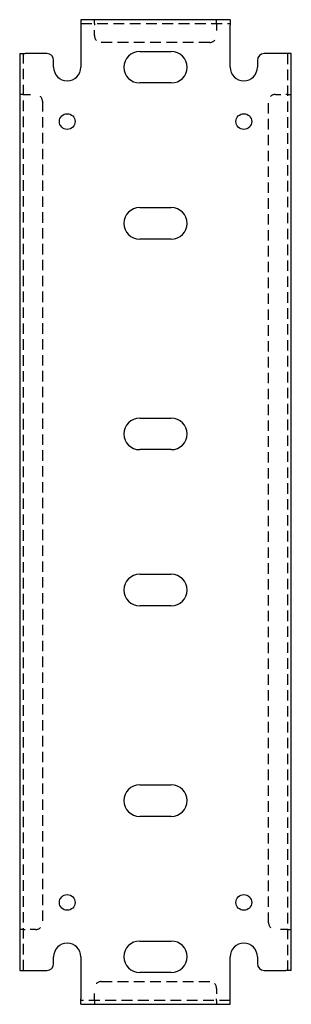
# Model space of a CAD drawing. Header units: inches. Extents: x 23.6 to 28.6, y 4.9 to 23.1.
import ezdxf

# ---------------------------------------------------------------- set-up
doc = ezdxf.new("R2010")
doc.units = ezdxf.units.IN
doc.header["$MEASUREMENT"] = 0
doc.linetypes.add('DASHED_SPACE', pattern=[0.2067, 0.1654, -0.0413])
doc.layers.add('Hidden Edges(ANSI)', color=7, linetype='DASHED_SPACE', lineweight=25)
doc.layers.add('Visible Edges(ANSI)', color=7, linetype='Continuous', lineweight=25)

msp = doc.modelspace()

# ---------------------------------------------------------------- linework, layer by layer
at = {"layer": 'Hidden Edges(ANSI)', "ltscale": 0.129419}
for p, q in [((25.01, 22.995), (25.01, 23.063)), ((25.01, 22.995), (25.01, 23.063)), ((27.26, 22.995), (27.26, 23.063)), ((27.26, 22.995), (27.26, 23.063)), ((23.703, 21.688), (23.635, 21.688)), ((23.703, 21.688), (23.635, 21.688)), ((28.567, 21.688), (28.635, 21.688)), ((28.567, 21.688), (28.635, 21.688)), ((23.703, 6.313), (23.635, 6.313)), ((23.703, 6.313), (23.635, 6.313)), ((28.567, 6.313), (28.635, 6.313)), ((28.567, 6.313), (28.635, 6.313)), ((25.01, 5.006), (25.01, 4.938)), ((25.01, 5.006), (25.01, 4.938)), ((27.26, 5.006), (27.26, 4.938)), ((27.26, 5.006), (27.26, 4.938))]:
    msp.add_line(p, q, dxfattribs=at)
at = {"layer": 'Hidden Edges(ANSI)', "ltscale": 1.209482}
for p, q in [((24.76, 22.995), (27.51, 22.995)), ((27.135, 22.645), (25.135, 22.645)), ((25.135, 5.356), (27.135, 5.356)), ((27.51, 5.006), (24.76, 5.006))]:
    msp.add_line(p, q, dxfattribs=at)
at = {"layer": 'Hidden Edges(ANSI)', "ltscale": 0.092649}
for p, q in [((25.01, 22.995), (25.01, 22.964)), ((27.26, 22.995), (27.26, 22.964)), ((23.703, 21.688), (23.734, 21.688)), ((28.567, 21.688), (28.536, 21.688)), ((23.703, 6.313), (23.734, 6.313)), ((28.567, 6.313), (28.536, 6.313)), ((25.01, 5.006), (25.01, 5.037)), ((27.26, 5.006), (27.26, 5.037))]:
    msp.add_line(p, q, dxfattribs=at)
at = {"layer": 'Hidden Edges(ANSI)', "ltscale": 0.369411}
for p, q in [((25.01, 22.77), (25.01, 22.964)), ((27.26, 22.964), (27.26, 22.77)), ((23.734, 21.688), (23.928, 21.688)), ((28.342, 21.688), (28.536, 21.688)), ((23.928, 6.313), (23.734, 6.313)), ((28.536, 6.313), (28.342, 6.313)), ((25.01, 5.037), (25.01, 5.231)), ((27.26, 5.231), (27.26, 5.037))]:
    msp.add_line(p, q, dxfattribs=at)
at = {"layer": 'Hidden Edges(ANSI)', "ltscale": 1.166287}
for p, q in [((23.703, 5.563), (23.703, 22.438)), ((28.567, 22.438), (28.567, 5.563))]:
    msp.add_line(p, q, dxfattribs=at)
at = {"layer": 'Hidden Edges(ANSI)', "ltscale": 1.161487}
for p, q in [((24.053, 21.563), (24.053, 6.438)), ((28.217, 6.438), (28.217, 21.563))]:
    msp.add_line(p, q, dxfattribs=at)
at = {"layer": 'Hidden Edges(ANSI)', "ltscale": 0.373886}
for centre, start, end in [((25.135, 22.77), 180, 270), ((27.135, 22.77), 270, 0), ((23.928, 21.563), 0, 90), ((28.342, 21.563), 90, 180), ((23.928, 6.438), 270, 0), ((28.342, 6.438), 180, 270), ((25.135, 5.231), 90, 180), ((27.135, 5.231), 0, 90)]:
    msp.add_arc(centre, 0.125, start, end, dxfattribs=at)
at = {"layer": 'Visible Edges(ANSI)'}
for p, q in [((27.51, 23.063), (24.76, 23.063)), ((24.76, 23.063), (24.76, 22.964)), ((27.51, 23.063), (27.51, 22.964)), ((24.76, 22.964), (24.76, 22.188)), ((27.51, 22.188), (27.51, 22.964)), ((25.844, 22.478), (26.426, 22.478)), ((23.635, 22.438), (23.734, 22.438)), ((23.635, 22.438), (23.635, 5.563)), ((24.135, 22.438), (23.734, 22.438)), ((24.26, 22.188), (24.26, 22.313)), ((28.01, 22.313), (28.01, 22.188)), ((28.536, 22.438), (28.135, 22.438)), ((28.635, 22.438), (28.536, 22.438)), ((28.635, 5.563), (28.635, 22.438)), ((26.426, 21.898), (25.844, 21.898)), ((25.844, 19.603), (26.426, 19.603)), ((26.426, 19.023), (25.844, 19.023)), ((25.844, 15.728), (26.426, 15.728)), ((26.426, 15.148), (25.844, 15.148)), ((25.844, 12.853), (26.426, 12.853)), ((26.426, 12.273), (25.844, 12.273)), ((25.844, 8.978), (26.426, 8.978)), ((26.426, 8.398), (25.844, 8.398)), ((25.844, 6.103), (26.426, 6.103)), ((24.26, 5.688), (24.26, 5.813)), ((24.76, 5.813), (24.76, 5.037)), ((27.51, 5.037), (27.51, 5.813)), ((28.01, 5.813), (28.01, 5.688)), ((23.635, 5.563), (23.734, 5.563)), ((23.734, 5.563), (24.135, 5.563)), ((26.426, 5.523), (25.844, 5.523)), ((28.135, 5.563), (28.536, 5.563)), ((28.635, 5.563), (28.536, 5.563)), ((24.76, 4.938), (24.76, 5.037)), ((24.76, 4.938), (27.51, 4.938)), ((27.51, 4.938), (27.51, 5.037))]:
    msp.add_line(p, q, dxfattribs=at)
for centre in [(24.51, 21.188), (27.76, 21.188), (24.51, 6.813), (27.76, 6.813)]:
    msp.add_circle(centre, 0.145, dxfattribs=at)
for centre, radius, start, end in [((25.844, 22.188), 0.29, 90, 270), ((26.426, 22.188), 0.29, 270, 90), ((24.135, 22.313), 0.125, 0, 90), ((28.135, 22.313), 0.125, 90, 180), ((24.51, 22.188), 0.25, 180, 0), ((27.76, 22.188), 0.25, 180, 0), ((25.844, 19.313), 0.29, 90, 270), ((26.426, 19.313), 0.29, 270, 90), ((25.844, 15.438), 0.29, 90, 270), ((26.426, 15.438), 0.29, 270, 90), ((25.844, 12.563), 0.29, 90, 270), ((26.426, 12.563), 0.29, 270, 90), ((25.844, 8.688), 0.29, 90, 270), ((26.426, 8.688), 0.29, 270, 90), ((24.51, 5.813), 0.25, 0, 180), ((25.844, 5.813), 0.29, 90, 270), ((26.426, 5.813), 0.29, 270, 90), ((27.76, 5.813), 0.25, 0, 180), ((24.135, 5.688), 0.125, 270, 0), ((28.135, 5.688), 0.125, 180, 270)]:
    msp.add_arc(centre, radius, start, end, dxfattribs=at)

doc.saveas('drawing.dxf')
